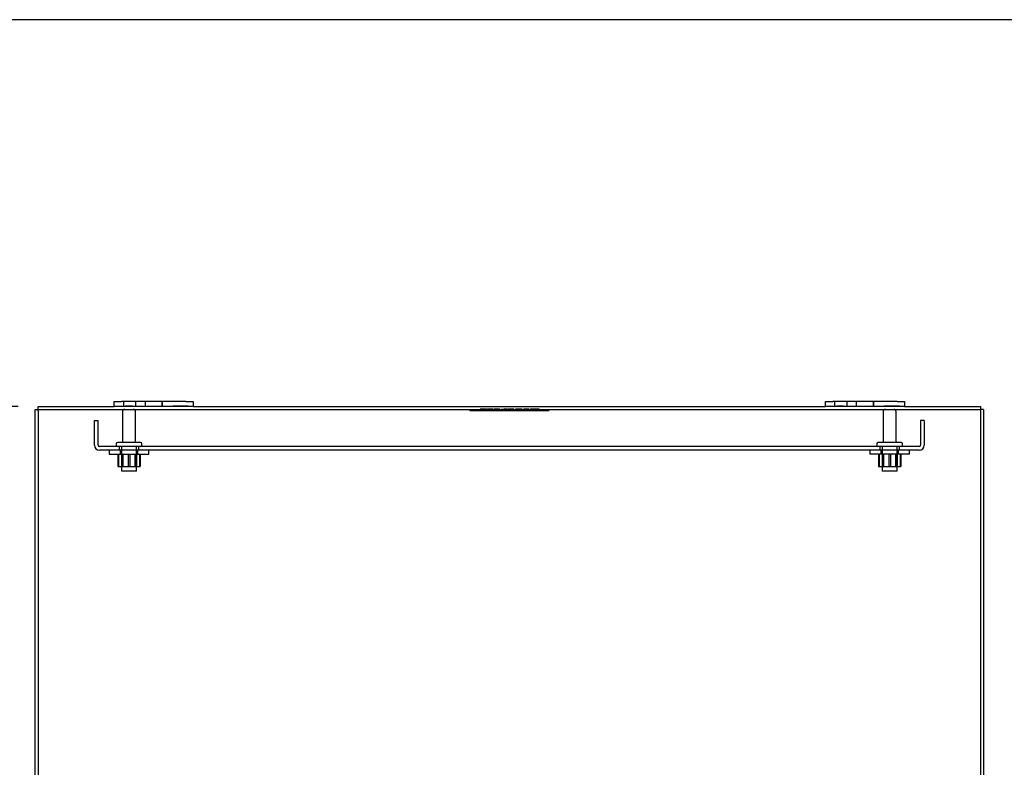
# Model space of a CAD drawing. Header units: inches. Extents: x 1 to 240, y -1 to 159.
# Tile 45 of 63: x 58 to 83, y 140 to 159. Entities that reach past the tile are written whole.
import ezdxf
from ezdxf.enums import TextEntityAlignment as Align
from ezdxf.lldxf.tags import DXFTag

# ---------------------------------------------------------------- set-up
doc = ezdxf.new("R2010")
doc.units = ezdxf.units.IN
doc.header["$MEASUREMENT"] = 0
for name, color, linetype in [('COM40678', 7, 'Continuous'), ('COM48588', 7, 'Continuous'), ('COM48614', 7, 'Continuous'), ('Default', 7, 'Continuous'), ('FET07720', 7, 'Continuous'), ('NTS166105', 7, 'Continuous'), ('QLB20254', 7, 'Continuous'), ('STD26089', 7, 'Continuous'), ('WAF25059', 7, 'Continuous')]:
    doc.layers.add(name, color=color, linetype=linetype)
doc.styles.add('SEACAD_Times_New_Roman', font='times.ttf')
tags = doc.linetypes.add('HIDDEN2', pattern=[0.1875, 0.125, -0.0625]).pattern_tags.tags
tags[6:7] = [DXFTag(74, 4), DXFTag(75, 0), DXFTag(340, '0'), DXFTag(46, 0.0), DXFTag(50, 0.0), DXFTag(44, 0.0), DXFTag(45, 0.0)]
tags[4:5] = [DXFTag(74, 4), DXFTag(75, 0), DXFTag(340, '0'), DXFTag(46, 0.0), DXFTag(50, 0.0), DXFTag(44, 0.0), DXFTag(45, 0.0)]
doc.dimstyles.new('HAMMOND_(STH_-_240x160)', dxfattribs={"dimtxt": 1, "dimasz": 1.25, "dimexe": 0.5, "dimexo": 0.5, "dimgap": 0.25, "dimtad": 0, "dimtih": 1, "dimtoh": 1, "dimlfac": 0.125, "dimzin": 0, "dimdsep": 46, "dimtxsty": 'SEACAD_Times_New_Roman', "dimblk1": '_SE_FILLED', "dimblk2": '_SE_FILLED', "dimsah": 1, "dimcen": 0.5, "dimadec": 0, "dimazin": 0, "dimtfac": 0.8, "dimtofl": 0, "dimtmove": 0, "dimatfit": 3, "dimfxl": 1, "dimtolj": 1, "dimtzin": 0, "dimarcsym": 0})

# ---------------------------------------------------------------- blocks, each defined once
blk = doc.blocks.new('SE7')
at = {"layer": 'COM40678', "color": 7, "linetype": 'HIDDEN2'}
for p, q in [((59.569, 148.432), (59.569, 149.057)), ((59.569, 149.057), (59.664, 149.057)), ((59.664, 148.432), (59.664, 149.057)), ((80.474, 149.057), (80.474, 148.432)), ((80.569, 149.057), (80.474, 149.057)), ((80.569, 149.057), (80.569, 148.432)), ((80.444, 148.402), (59.694, 148.402)), ((80.444, 148.307), (59.694, 148.307)), ((60.194, 148.402), (60.194, 148.307)), ((60.694, 148.307), (60.694, 148.402)), ((79.444, 148.402), (79.444, 148.307)), ((79.944, 148.307), (79.944, 148.402))]:
    blk.add_line(p, q, dxfattribs=at)
for centre, radius, start, end in [((59.694, 148.432), 0.125, 180, 270), ((59.694, 148.432), 0.03, 180, 270), ((80.444, 148.432), 0.03, 270, 0), ((80.444, 148.432), 0.125, 270, 0)]:
    blk.add_arc(centre, radius, start, end, dxfattribs=at)
at = {"layer": 'COM48588', "color": 7, "linetype": 'Continuous'}
for p, q in [((58.141, 149.411), (60.069, 149.411)), ((58.141, 149.303), (58.141, 149.411)), ((58.141, 149.303), (58.141, 133.519)), ((62.069, 149.411), (78.069, 149.411)), ((80.069, 149.411), (81.997, 149.411)), ((81.997, 149.411), (81.997, 149.303)), ((81.997, 149.303), (81.997, 133.519))]:
    blk.add_line(p, q, dxfattribs=at)
at = {"layer": 'COM48588', "color": 7, "linetype": 'HIDDEN2'}
blk.add_line((58.141, 149.339), (81.997, 149.339), dxfattribs=at)
at = {"layer": 'COM48614', "color": 7, "linetype": 'Continuous'}
for p, q in [((58.069, 149.339), (58.141, 149.339)), ((58.069, 133.519), (58.069, 149.339)), ((82.069, 149.339), (81.997, 149.339)), ((82.069, 149.339), (82.069, 133.519))]:
    blk.add_line(p, q, dxfattribs=at)
at = {"layer": 'FET07720', "color": 7, "linetype": 'Continuous'}
for p, q in [((60.069, 149.536), (60.256, 149.536)), ((60.069, 149.411), (60.069, 149.536)), ((61.881, 149.536), (60.256, 149.536)), ((61.881, 149.536), (62.069, 149.536)), ((62.069, 149.536), (62.069, 149.411)), ((78.069, 149.536), (78.256, 149.536)), ((78.069, 149.411), (78.069, 149.536)), ((79.881, 149.536), (78.256, 149.536)), ((79.881, 149.536), (80.069, 149.536)), ((80.069, 149.536), (80.069, 149.411)), ((60.256, 149.411), (60.069, 149.411)), ((61.881, 149.411), (60.256, 149.411)), ((62.069, 149.411), (61.881, 149.411)), ((78.256, 149.411), (78.069, 149.411)), ((79.881, 149.411), (78.256, 149.411)), ((80.069, 149.411), (79.881, 149.411))]:
    blk.add_line(p, q, dxfattribs=at)
at = {"layer": 'FET07720', "color": 7, "linetype": 'HIDDEN2'}
for p, q in [((60.303, 149.536), (60.303, 149.411)), ((60.616, 149.411), (60.616, 149.536)), ((60.85, 149.536), (60.85, 149.411)), ((60.85, 149.536), (60.85, 149.411)), ((61.287, 149.536), (61.287, 149.411)), ((61.287, 149.411), (61.287, 149.536)), ((78.303, 149.536), (78.303, 149.411)), ((78.616, 149.411), (78.616, 149.536)), ((78.85, 149.536), (78.85, 149.411)), ((78.85, 149.536), (78.85, 149.411)), ((79.287, 149.536), (79.287, 149.411)), ((79.287, 149.411), (79.287, 149.536)), ((60.358, 149.431), (60.358, 149.411)), ((60.358, 149.431), (60.477, 149.431)), ((60.387, 149.431), (60.387, 149.411)), ((60.474, 149.431), (60.474, 149.411)), ((60.477, 149.431), (60.477, 149.411)), ((60.477, 149.431), (60.494, 149.431)), ((60.494, 149.431), (60.494, 149.411)), ((60.494, 149.431), (60.529, 149.431)), ((60.529, 149.431), (60.529, 149.411)), ((61.558, 149.431), (61.558, 149.411)), ((61.558, 149.431), (61.681, 149.431)), ((61.623, 149.431), (61.623, 149.411)), ((61.667, 149.431), (61.667, 149.411)), ((61.681, 149.431), (61.681, 149.411)), ((61.681, 149.431), (61.79, 149.431)), ((61.712, 149.431), (61.712, 149.411)), ((61.721, 149.431), (61.721, 149.411)), ((61.781, 149.431), (61.781, 149.411)), ((61.79, 149.431), (61.79, 149.411)), ((61.79, 149.431), (61.835, 149.431)), ((61.821, 149.431), (61.821, 149.411)), ((61.835, 149.431), (61.835, 149.411)), ((61.835, 149.431), (61.944, 149.431)), ((61.879, 149.431), (61.879, 149.411)), ((61.944, 149.431), (61.944, 149.411)), ((78.358, 149.431), (78.358, 149.411)), ((78.358, 149.431), (78.477, 149.431)), ((78.387, 149.431), (78.387, 149.411)), ((78.474, 149.431), (78.474, 149.411)), ((78.477, 149.431), (78.477, 149.411)), ((78.477, 149.431), (78.494, 149.431)), ((78.494, 149.431), (78.494, 149.411)), ((78.494, 149.431), (78.529, 149.431)), ((78.529, 149.431), (78.529, 149.411)), ((79.558, 149.431), (79.558, 149.411)), ((79.558, 149.431), (79.681, 149.431)), ((79.623, 149.431), (79.623, 149.411)), ((79.667, 149.431), (79.667, 149.411)), ((79.681, 149.431), (79.681, 149.411)), ((79.681, 149.431), (79.79, 149.431)), ((79.712, 149.431), (79.712, 149.411)), ((79.721, 149.431), (79.721, 149.411)), ((79.781, 149.431), (79.781, 149.411)), ((79.79, 149.431), (79.79, 149.411)), ((79.79, 149.431), (79.835, 149.431)), ((79.821, 149.431), (79.821, 149.411)), ((79.835, 149.431), (79.835, 149.411)), ((79.835, 149.431), (79.944, 149.431)), ((79.879, 149.431), (79.879, 149.411)), ((79.944, 149.431), (79.944, 149.411))]:
    blk.add_line(p, q, dxfattribs=at)
at = {"layer": 'NTS166105', "color": 7, "linetype": 'HIDDEN2'}
for p, q in [((60.165, 148.211), (60.165, 147.891)), ((60.178, 148.211), (60.178, 147.891)), ((60.256, 148.211), (60.256, 147.891)), ((60.29, 148.211), (60.29, 147.891)), ((60.424, 148.211), (60.424, 147.891)), ((60.466, 148.211), (60.466, 147.891)), ((60.597, 147.891), (60.597, 148.211)), ((60.631, 148.211), (60.631, 147.891)), ((60.709, 148.211), (60.709, 147.891)), ((60.725, 148.211), (60.725, 147.891)), ((79.415, 148.211), (79.415, 147.891)), ((79.428, 148.211), (79.428, 147.891)), ((79.506, 148.211), (79.506, 147.891)), ((79.54, 148.211), (79.54, 147.891)), ((79.674, 148.211), (79.674, 147.891)), ((79.716, 148.211), (79.716, 147.891)), ((79.847, 147.891), (79.847, 148.211)), ((79.881, 148.211), (79.881, 147.891)), ((79.959, 148.211), (79.959, 147.891)), ((79.975, 148.211), (79.975, 147.891)), ((60.165, 147.891), (60.424, 147.891)), ((60.424, 147.891), (60.709, 147.891)), ((60.709, 147.891), (60.725, 147.891)), ((79.415, 147.891), (79.674, 147.891)), ((79.674, 147.891), (79.959, 147.891)), ((79.959, 147.891), (79.975, 147.891))]:
    blk.add_line(p, q, dxfattribs=at)
at = {"layer": 'QLB20254', "color": 7, "linetype": 'HIDDEN2'}
for p, q in [((69.069, 149.339), (69.069, 149.309)), ((69.069, 149.309), (69.444, 149.309)), ((69.362, 149.349), (69.331, 149.349)), ((69.331, 149.349), (69.331, 149.339)), ((69.385, 149.349), (69.362, 149.349)), ((69.362, 149.349), (69.362, 149.339)), ((69.488, 149.349), (69.385, 149.349)), ((69.385, 149.349), (69.385, 149.339)), ((69.39, 149.349), (69.39, 149.339)), ((69.391, 149.349), (69.391, 149.339)), ((69.444, 149.309), (70.694, 149.309)), ((69.461, 149.349), (69.461, 149.339)), ((69.488, 149.349), (69.488, 149.339)), ((69.506, 149.351), (69.506, 149.338)), ((69.506, 149.349), (69.508, 149.349)), ((69.63, 149.349), (69.517, 149.349)), ((69.517, 149.349), (69.517, 149.339)), ((69.536, 149.351), (69.536, 149.338)), ((69.608, 149.349), (69.608, 149.339)), ((69.62, 149.349), (69.62, 149.339)), ((69.626, 149.349), (69.626, 149.339)), ((69.628, 149.349), (69.628, 149.339)), ((69.652, 149.349), (69.63, 149.349)), ((69.63, 149.349), (69.63, 149.339)), ((69.657, 149.349), (69.652, 149.349)), ((69.652, 149.349), (69.652, 149.339)), ((69.657, 149.349), (69.657, 149.339)), ((69.687, 149.351), (69.687, 149.338)), ((69.833, 149.349), (69.687, 149.349)), ((69.687, 149.349), (69.687, 149.339)), ((69.716, 149.351), (69.716, 149.338)), ((69.799, 149.349), (69.799, 149.339)), ((69.804, 149.349), (69.804, 149.339)), ((69.833, 149.349), (69.833, 149.339)), ((69.838, 149.349), (69.838, 149.339)), ((69.862, 149.351), (69.862, 149.338)), ((69.862, 149.349), (69.936, 149.349)), ((69.89, 149.351), (69.89, 149.338)), ((70.011, 149.349), (69.936, 149.349)), ((69.936, 149.349), (69.936, 149.339)), ((69.982, 149.338), (69.982, 149.351)), ((70.011, 149.338), (70.011, 149.351)), ((70.041, 149.349), (70.041, 149.339)), ((70.042, 149.351), (70.042, 149.338)), ((70.187, 149.349), (70.042, 149.349)), ((70.07, 149.351), (70.07, 149.338)), ((70.153, 149.349), (70.153, 149.339)), ((70.159, 149.349), (70.159, 149.339)), ((70.187, 149.349), (70.187, 149.339)), ((70.192, 149.349), (70.192, 149.339)), ((70.219, 149.351), (70.219, 149.338)), ((70.23, 149.351), (70.23, 149.338)), ((70.391, 149.349), (70.23, 149.349)), ((70.25, 149.351), (70.25, 149.338)), ((70.26, 149.351), (70.26, 149.338)), ((70.261, 149.349), (70.261, 149.339)), ((70.361, 149.349), (70.361, 149.339)), ((70.391, 149.349), (70.391, 149.339)), ((70.538, 149.349), (70.425, 149.349)), ((70.425, 149.349), (70.425, 149.339)), ((70.568, 149.349), (70.538, 149.349)), ((70.538, 149.349), (70.538, 149.339)), ((70.568, 149.349), (70.568, 149.339)), ((70.602, 149.349), (70.602, 149.339)), ((70.606, 149.351), (70.606, 149.338)), ((70.824, 149.349), (70.606, 149.349)), ((70.611, 149.349), (70.611, 149.339)), ((70.637, 149.351), (70.637, 149.338)), ((70.641, 149.349), (70.641, 149.339)), ((70.66, 149.349), (70.66, 149.339)), ((70.664, 149.349), (70.664, 149.339)), ((70.685, 149.349), (70.685, 149.339)), ((70.694, 149.309), (71.069, 149.309)), ((70.708, 149.349), (70.708, 149.339)), ((70.715, 149.349), (70.715, 149.339)), ((70.793, 149.338), (70.793, 149.351)), ((70.824, 149.338), (70.824, 149.351)), ((71.069, 149.339), (71.069, 149.309))]:
    blk.add_line(p, q, dxfattribs=at)
at = {"layer": 'STD26089', "color": 7, "linetype": 'HIDDEN2'}
for p, q in [((60.278, 149.279), (60.278, 148.502)), ((60.61, 148.502), (60.61, 149.279)), ((79.528, 149.279), (79.528, 148.502)), ((79.86, 148.502), (79.86, 149.279)), ((60.119, 148.472), (60.119, 148.432)), ((60.739, 148.502), (60.149, 148.502)), ((60.256, 148.402), (60.256, 147.777)), ((60.631, 147.777), (60.631, 148.402)), ((60.769, 148.432), (60.769, 148.472)), ((79.369, 148.472), (79.369, 148.432)), ((79.989, 148.502), (79.399, 148.502)), ((79.506, 148.402), (79.506, 147.777)), ((79.881, 147.777), (79.881, 148.402)), ((80.019, 148.432), (80.019, 148.472)), ((60.631, 147.777), (60.256, 147.777)), ((79.881, 147.777), (79.506, 147.777))]:
    blk.add_line(p, q, dxfattribs=at)
for centre, radius, start, end in [((60.338, 149.279), 0.06, 90, 180), ((60.55, 149.279), 0.06, 0, 90), ((79.588, 149.279), 0.06, 90, 180), ((79.8, 149.279), 0.06, 0, 90), ((60.149, 148.472), 0.03, 90, 180), ((60.149, 148.432), 0.03, 180, 270), ((60.739, 148.472), 0.03, 0, 90), ((60.739, 148.432), 0.03, 270, 0), ((79.399, 148.472), 0.03, 90, 180), ((79.399, 148.432), 0.03, 180, 270), ((79.989, 148.472), 0.03, 0, 90), ((79.989, 148.432), 0.03, 270, 0)]:
    blk.add_arc(centre, radius, start, end, dxfattribs=at)
at = {"layer": 'WAF25059', "color": 7, "linetype": 'HIDDEN2'}
for p, q in [((59.944, 148.307), (59.944, 148.211)), ((60.221, 148.307), (60.221, 148.211)), ((60.666, 148.211), (60.666, 148.307)), ((60.944, 148.211), (60.944, 148.307)), ((79.194, 148.307), (79.194, 148.211)), ((79.471, 148.307), (79.471, 148.211)), ((79.916, 148.211), (79.916, 148.307)), ((80.194, 148.211), (80.194, 148.307)), ((59.944, 148.211), (60.944, 148.211)), ((80.194, 148.211), (79.194, 148.211))]:
    blk.add_line(p, q, dxfattribs=at)
blk = doc.blocks.new('DMBLK2181')
at = {"layer": 'Default', "linetype": 'Continuous'}
for points in [[(50.106, 148.161), (50.523, 148.161), (50.314, 149.411)], [(50.106, 134.661), (50.314, 133.411), (50.523, 134.661)]]:
    blk.add_hatch(color=7, dxfattribs=at).paths.add_polyline_path(points)
at = {"layer": 'Default', "color": 7, "linetype": 'Continuous'}
for p, q in [((57.641, 149.411), (49.814, 149.411)), ((50.314, 149.411), (50.314, 142.261)), ((50.314, 140.911), (50.314, 133.411)), ((57.683, 133.411), (49.814, 133.411))]:
    blk.add_line(p, q, dxfattribs=at)
at = {"layer": 'Default', "color": 7, "linetype": 'Continuous', "style": 'SEACAD_Times_New_Roman'}
blk.add_text('16.00', height=1, dxfattribs=at).set_placement((48.608, 141.911), align=Align.TOP_LEFT)
blk = doc.blocks.new('_SE_FILLED')
at = {"color": 0}
blk.add_line((0, 0), (-1, 0), dxfattribs=at)
blk.add_solid([(0, 0), (-1, -0.1665), (-1, 0.1665), (0, 0)], dxfattribs=at)
blk = doc.blocks.new('BORDER')
at = {"layer": 'Default', "color": 7, "linetype": 'Continuous'}
blk.add_line((0, 27.86), (-41.86, 27.86), dxfattribs=at)

msp = doc.modelspace()

# ---------------------------------------------------------------- block references
at = {"layer": 'Default', "color": 7, "xscale": 5.7, "yscale": 5.7, "zscale": 5.7}
msp.add_blockref('BORDER', (239.562, 0.401), dxfattribs=at)
at = {"layer": 'Default'}
msp.add_blockref('SE7', (0, 0), dxfattribs=at)

# ---------------------------------------------------------------- dimensions: what is measured, and where the dimension line sits
at = {"layer": 'Default', "color": 7, "linetype": 'Continuous'}
dim = msp.add_linear_dim(base=(50.314, 149.411), p1=(58.141, 149.411), p2=(58.183, 133.411), angle=270.1502, text='\\A1;<>', dimstyle='HAMMOND_(STH_-_240x160)', override={"dimlfac": 1}, dxfattribs=at)
dim.commit()
dim.dimension.update_dxf_attribs({"geometry": 'DMBLK2181', "text_midpoint": (50.314, 141.411), "dimtype": 161})

doc.saveas('drawing.dxf')
